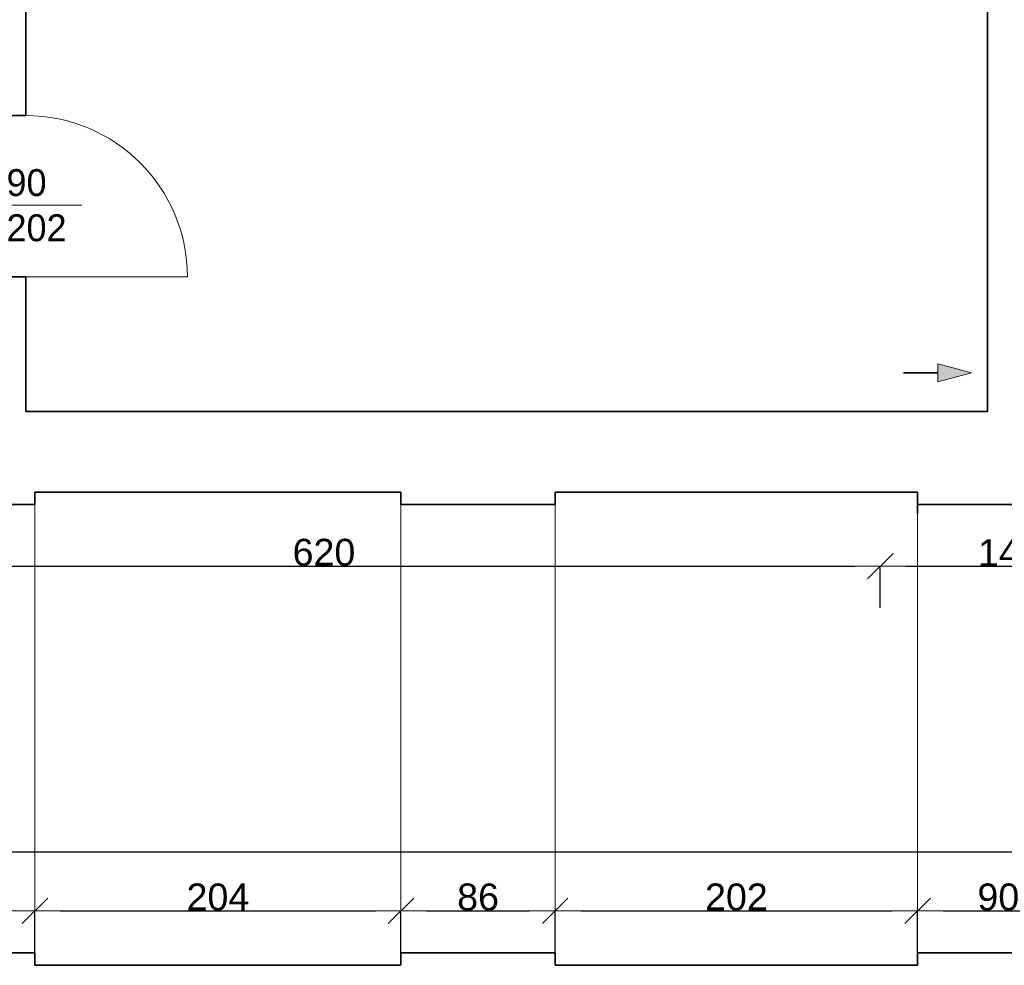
# Model space of a CAD drawing. Header units: metres. Extents: x 7506757 to 756746378, y 5735207 to 582114514.
# Tile 78 of 256: x 7544268 to 7549757, y 5863800 to 5869074. Entities that reach past the tile are written whole.
import ezdxf

# ---------------------------------------------------------------- set-up
doc = ezdxf.new("R2010")
doc.units = ezdxf.units.M
doc.header["$MEASUREMENT"] = 0
doc.header["$PDMODE"] = 2
doc.layers.get('0').update_dxf_attribs({"color": 250, "linetype": 'CONTINUOUS', "lineweight": 100, "plot": 0})
doc.layers.get('Defpoints').update_dxf_attribs({"linetype": 'CONTINUOUS'})
for name, color, linetype, lineweight in [('7 - linia widok1', 7, 'CONTINUOUS', 13), ('M_OCIANA1', 7, 'CONTINUOUS', 13), ('M_OCIANA6', 5, 'CONTINUOUS', 35), ('m_umeblowanie1', 7, 'CONTINUOUS', 13), ('opis1', 7, 'CONTINUOUS', 13)]:
    doc.layers.add(name, color=color, linetype=linetype, lineweight=lineweight)
doc.layers.add('M_OCIANA', color=7, linetype='CONTINUOUS')
doc.layers.add('PWYMIAR', color=7, linetype='CONTINUOUS')
doc.styles.add('GENERATED_STYLE_1', font='arial.ttf')
doc.styles.add('GENERATED_STYLE_2', font='txt')
doc.dimstyles.new('GENERATED_STYLE__2', dxfattribs={"dimtxt": 150, "dimasz": 142.5, "dimexe": 0.18, "dimexo": 0, "dimgap": 0.09, "dimtad": 1, "dimtih": 1, "dimtoh": 1, "dimdec": 0, "dimlfac": 0.1, "dimzin": 0, "dimdsep": 46, "dimtxsty": 'GENERATED_STYLE_1', "dimblk": 'ARROWHEAD_6', "dimblk1": 'ARROWHEAD_6', "dimblk2": 'ARROWHEAD_6', "dimcen": 0.09, "dimclrd": 251, "dimclre": 251, "dimclrt": 7, "dimazin": 0, "dimtfac": 1, "dimtdec": 4, "dimtmove": 0, "dimatfit": 3, "dimfxl": 0, "dimtolj": 1, "dimtzin": 0, "dimarcsym": 0})

# ---------------------------------------------------------------- blocks, each defined once
blk = doc.blocks.new('Linia_81', base_point=(608066.1, 316125.5))
at = {"layer": 'M_OCIANA1', "linetype": 'Continuous'}
blk.add_hatch(color=256, dxfattribs=at).paths.add_polyline_path([(608444.9, 316125.5), (608258.3, 316075.5), (608258.3, 316175.5)], flags=0)
for p, q in [((608444.9, 316125.5), (608258.3, 316175.5)), ((608258.3, 316075.5), (608258.3, 316175.5)), ((608444.9, 316125.5), (608258.3, 316075.5))]:
    blk.add_line(p, q, dxfattribs=at)
at = {"layer": 'M_OCIANA6', "linetype": 'Continuous'}
blk.add_line((608066.1, 316125.5), (608258.3, 316125.5), dxfattribs=at)
blk = doc.blocks.new('ARROWHEAD_6')
at = {"color": 0, "linetype": 'Continuous', "lineweight": 0}
for p, q in [((-0.5, -0.5), (0.5, 0.5)), ((0, 0), (-1, 0))]:
    blk.add_line(p, q, dxfattribs=at)
blk = doc.blocks.new('*D4739')
at = {"layer": 'Defpoints', "color": 0, "linetype": 'Continuous', "transparency": 16777216}
for p in [(7544353.4, 5864103.4), (7543493.4, 5863869.7), (7544353.4, 5863869.7)]:
    blk.add_point(p, dxfattribs=at)
at = {"layer": 'PWYMIAR', "color": 251, "linetype": 'Continuous', "lineweight": -2, "transparency": 16777216}
for p, q in [((7543493.4, 5863869.7), (7543493.4, 5864103.5)), ((7543635.9, 5864103.4), (7544210.9, 5864103.4)), ((7544353.4, 5863869.7), (7544353.4, 5864103.5))]:
    blk.add_line(p, q, dxfattribs=at)
at = {"layer": 'PWYMIAR', "color": 251, "linetype": 'Continuous', "lineweight": -2, "transparency": 16777216, "xscale": 142.5, "yscale": 142.5, "zscale": 142.5, "rotation": 180}
blk.add_blockref('ARROWHEAD_6', (7543493.4, 5864103.4), dxfattribs=at)
at = {"layer": 'PWYMIAR', "color": 251, "linetype": 'Continuous', "lineweight": -2, "transparency": 16777216, "xscale": 142.5, "yscale": 142.5, "zscale": 142.5}
blk.add_blockref('ARROWHEAD_6', (7544353.4, 5864103.4), dxfattribs=at)
at = {"layer": 'PWYMIAR', "color": 7, "linetype": 'Continuous', "lineweight": 13, "transparency": 16777216, "insert": (7543923.4, 5864180), "char_height": 150, "attachment_point": 5, "style": 'GENERATED_STYLE_1'}
blk.add_mtext('\\A1;86', dxfattribs=at)
blk = doc.blocks.new('*D4740')
at = {"layer": 'Defpoints', "color": 0, "linetype": 'Continuous', "transparency": 16777216}
for p in [(7546393.4, 5864103.4), (7544353.4, 5863869.7), (7546393.4, 5863869.7)]:
    blk.add_point(p, dxfattribs=at)
at = {"layer": 'PWYMIAR', "color": 251, "linetype": 'Continuous', "lineweight": -2, "transparency": 16777216}
for p, q in [((7544353.4, 5863869.7), (7544353.4, 5864103.5)), ((7544495.9, 5864103.4), (7546250.9, 5864103.4)), ((7546393.4, 5863869.7), (7546393.4, 5864103.5))]:
    blk.add_line(p, q, dxfattribs=at)
at = {"layer": 'PWYMIAR', "color": 251, "linetype": 'Continuous', "lineweight": -2, "transparency": 16777216, "xscale": 142.5, "yscale": 142.5, "zscale": 142.5, "rotation": 180}
blk.add_blockref('ARROWHEAD_6', (7544353.4, 5864103.4), dxfattribs=at)
at = {"layer": 'PWYMIAR', "color": 251, "linetype": 'Continuous', "lineweight": -2, "transparency": 16777216, "xscale": 142.5, "yscale": 142.5, "zscale": 142.5}
blk.add_blockref('ARROWHEAD_6', (7546393.4, 5864103.4), dxfattribs=at)
at = {"layer": 'PWYMIAR', "color": 7, "linetype": 'Continuous', "lineweight": 13, "transparency": 16777216, "insert": (7545373.4, 5864180), "char_height": 150, "attachment_point": 5, "style": 'GENERATED_STYLE_1'}
blk.add_mtext('\\A1;204', dxfattribs=at)
blk = doc.blocks.new('*D4741')
at = {"layer": 'Defpoints', "color": 0, "linetype": 'Continuous', "transparency": 16777216}
for p in [(7547253.4, 5864103.4), (7546393.4, 5863869.7), (7547253.4, 5863869.7)]:
    blk.add_point(p, dxfattribs=at)
at = {"layer": 'PWYMIAR', "color": 251, "linetype": 'Continuous', "lineweight": -2, "transparency": 16777216}
for p, q in [((7546393.4, 5863869.7), (7546393.4, 5864103.5)), ((7546535.9, 5864103.4), (7547110.9, 5864103.4)), ((7547253.4, 5863869.7), (7547253.4, 5864103.5))]:
    blk.add_line(p, q, dxfattribs=at)
at = {"layer": 'PWYMIAR', "color": 251, "linetype": 'Continuous', "lineweight": -2, "transparency": 16777216, "xscale": 142.5, "yscale": 142.5, "zscale": 142.5, "rotation": 180}
blk.add_blockref('ARROWHEAD_6', (7546393.4, 5864103.4), dxfattribs=at)
at = {"layer": 'PWYMIAR', "color": 251, "linetype": 'Continuous', "lineweight": -2, "transparency": 16777216, "xscale": 142.5, "yscale": 142.5, "zscale": 142.5}
blk.add_blockref('ARROWHEAD_6', (7547253.4, 5864103.4), dxfattribs=at)
at = {"layer": 'PWYMIAR', "color": 7, "linetype": 'Continuous', "lineweight": 13, "transparency": 16777216, "insert": (7546823.4, 5864180), "char_height": 150, "attachment_point": 5, "style": 'GENERATED_STYLE_1'}
blk.add_mtext('\\A1;86', dxfattribs=at)
blk = doc.blocks.new('*D4742')
at = {"layer": 'Defpoints', "color": 0, "linetype": 'Continuous', "transparency": 16777216}
for p in [(7549273.4, 5864103.4), (7547253.4, 5863869.7), (7549273.4, 5863799.7)]:
    blk.add_point(p, dxfattribs=at)
at = {"layer": 'PWYMIAR', "color": 251, "linetype": 'Continuous', "lineweight": -2, "transparency": 16777216}
for p, q in [((7547253.4, 5863869.7), (7547253.4, 5864103.5)), ((7547395.9, 5864103.4), (7549130.9, 5864103.4)), ((7549273.4, 5863799.7), (7549273.4, 5864103.5))]:
    blk.add_line(p, q, dxfattribs=at)
at = {"layer": 'PWYMIAR', "color": 251, "linetype": 'Continuous', "lineweight": -2, "transparency": 16777216, "xscale": 142.5, "yscale": 142.5, "zscale": 142.5, "rotation": 180}
blk.add_blockref('ARROWHEAD_6', (7547253.4, 5864103.4), dxfattribs=at)
at = {"layer": 'PWYMIAR', "color": 251, "linetype": 'Continuous', "lineweight": -2, "transparency": 16777216, "xscale": 142.5, "yscale": 142.5, "zscale": 142.5}
blk.add_blockref('ARROWHEAD_6', (7549273.4, 5864103.4), dxfattribs=at)
at = {"layer": 'PWYMIAR', "color": 7, "linetype": 'Continuous', "lineweight": 13, "transparency": 16777216, "insert": (7548263.4, 5864180), "char_height": 150, "attachment_point": 5, "style": 'GENERATED_STYLE_1'}
blk.add_mtext('\\A1;202', dxfattribs=at)
blk = doc.blocks.new('*D4743')
at = {"layer": 'Defpoints', "color": 0, "linetype": 'Continuous', "transparency": 16777216}
for p in [(7550173.4, 5864103.4), (7550173.4, 5863869.7), (7549273.4, 5863799.7)]:
    blk.add_point(p, dxfattribs=at)
at = {"layer": 'PWYMIAR', "color": 251, "linetype": 'Continuous', "lineweight": -2, "transparency": 16777216}
for p, q in [((7549273.4, 5863799.7), (7549273.4, 5864103.5)), ((7549415.9, 5864103.4), (7550030.9, 5864103.4)), ((7550173.4, 5863869.7), (7550173.4, 5864103.5))]:
    blk.add_line(p, q, dxfattribs=at)
at = {"layer": 'PWYMIAR', "color": 251, "linetype": 'Continuous', "lineweight": -2, "transparency": 16777216, "xscale": 142.5, "yscale": 142.5, "zscale": 142.5, "rotation": 180}
blk.add_blockref('ARROWHEAD_6', (7549273.4, 5864103.4), dxfattribs=at)
at = {"layer": 'PWYMIAR', "color": 251, "linetype": 'Continuous', "lineweight": -2, "transparency": 16777216, "xscale": 142.5, "yscale": 142.5, "zscale": 142.5}
blk.add_blockref('ARROWHEAD_6', (7550173.4, 5864103.4), dxfattribs=at)
at = {"layer": 'PWYMIAR', "color": 7, "linetype": 'Continuous', "lineweight": 13, "transparency": 16777216, "insert": (7549723.4, 5864180), "char_height": 150, "attachment_point": 5, "style": 'GENERATED_STYLE_1'}
blk.add_mtext('\\A1;90', dxfattribs=at)
blk = doc.blocks.new('*D4817')
at = {"layer": 'Defpoints', "color": 0, "linetype": 'Continuous', "transparency": 16777216}
for p in [(7532803.4, 5866369.1), (7552133.4, 5866369.1), (7552133.4, 5864433)]:
    blk.add_point(p, dxfattribs=at)
at = {"layer": 'PWYMIAR', "color": 251, "linetype": 'Continuous', "lineweight": -2, "transparency": 16777216}
for p, q in [((7532803.4, 5866369.1), (7532803.4, 5864432.8)), ((7552133.4, 5866369.1), (7552133.4, 5864432.8)), ((7532945.9, 5864433), (7551990.9, 5864433))]:
    blk.add_line(p, q, dxfattribs=at)
at = {"layer": 'PWYMIAR', "color": 251, "linetype": 'Continuous', "lineweight": -2, "transparency": 16777216, "xscale": 142.5, "yscale": 142.5, "zscale": 142.5, "rotation": 180}
blk.add_blockref('ARROWHEAD_6', (7532803.4, 5864433), dxfattribs=at)
at = {"layer": 'PWYMIAR', "color": 251, "linetype": 'Continuous', "lineweight": -2, "transparency": 16777216, "xscale": 142.5, "yscale": 142.5, "zscale": 142.5}
blk.add_blockref('ARROWHEAD_6', (7552133.4, 5864433), dxfattribs=at)
at = {"layer": 'PWYMIAR', "color": 7, "linetype": 'Continuous', "lineweight": 13, "transparency": 16777216, "insert": (7542468.4, 5864509.8), "char_height": 150, "attachment_point": 5, "style": 'GENERATED_STYLE_1'}
blk.add_mtext('\\A1;1933', dxfattribs=at)
blk = doc.blocks.new('*D4828')
at = {"layer": 'Defpoints', "color": 0, "linetype": 'Continuous', "transparency": 16777216}
for p in [(7542863.4, 5866439.1), (7549065.7, 5866025.7), (7549065.7, 5865793.6)]:
    blk.add_point(p, dxfattribs=at)
at = {"layer": 'PWYMIAR', "color": 251, "linetype": 'Continuous', "lineweight": -2, "transparency": 16777216}
for p, q in [((7542863.4, 5866439.1), (7542863.4, 5866025.6)), ((7543005.9, 5866025.7), (7548923.2, 5866025.7)), ((7549065.7, 5865793.6), (7549065.7, 5866025.9))]:
    blk.add_line(p, q, dxfattribs=at)
at = {"layer": 'PWYMIAR', "color": 251, "linetype": 'Continuous', "lineweight": -2, "transparency": 16777216, "xscale": 142.5, "yscale": 142.5, "zscale": 142.5, "rotation": 180}
blk.add_blockref('ARROWHEAD_6', (7542863.4, 5866025.7), dxfattribs=at)
at = {"layer": 'PWYMIAR', "color": 251, "linetype": 'Continuous', "lineweight": -2, "transparency": 16777216, "xscale": 142.5, "yscale": 142.5, "zscale": 142.5}
blk.add_blockref('ARROWHEAD_6', (7549065.7, 5866025.7), dxfattribs=at)
at = {"layer": 'PWYMIAR', "color": 7, "linetype": 'Continuous', "lineweight": 13, "transparency": 16777216, "insert": (7545964.5, 5866102.4), "char_height": 150, "attachment_point": 5, "style": 'GENERATED_STYLE_1'}
blk.add_mtext('\\A1;620', dxfattribs=at)
blk = doc.blocks.new('*D4829')
at = {"layer": 'Defpoints', "color": 0, "linetype": 'Continuous', "transparency": 16777216}
for p in [(7550503.4, 5866369.1), (7550503.4, 5866025.7), (7549065.7, 5865793.6)]:
    blk.add_point(p, dxfattribs=at)
at = {"layer": 'PWYMIAR', "color": 251, "linetype": 'Continuous', "lineweight": -2, "transparency": 16777216}
for p, q in [((7550503.4, 5866369.1), (7550503.4, 5866025.6)), ((7549065.7, 5865793.6), (7549065.7, 5866025.9)), ((7549208.2, 5866025.7), (7550360.9, 5866025.7))]:
    blk.add_line(p, q, dxfattribs=at)
at = {"layer": 'PWYMIAR', "color": 251, "linetype": 'Continuous', "lineweight": -2, "transparency": 16777216, "xscale": 142.5, "yscale": 142.5, "zscale": 142.5, "rotation": 180}
blk.add_blockref('ARROWHEAD_6', (7549065.7, 5866025.7), dxfattribs=at)
at = {"layer": 'PWYMIAR', "color": 251, "linetype": 'Continuous', "lineweight": -2, "transparency": 16777216, "xscale": 142.5, "yscale": 142.5, "zscale": 142.5}
blk.add_blockref('ARROWHEAD_6', (7550503.4, 5866025.7), dxfattribs=at)
at = {"layer": 'PWYMIAR', "color": 7, "linetype": 'Continuous', "lineweight": 13, "transparency": 16777216, "insert": (7549784.5, 5866101.1), "char_height": 150, "attachment_point": 5, "style": 'GENERATED_STYLE_1'}
blk.add_mtext('\\A1;144', dxfattribs=at)

msp = doc.modelspace()

# ---------------------------------------------------------------- linework, layer by layer
at = {"layer": '7 - linia widok1', "linetype": 'Continuous'}
msp.add_line((7544615, 5868039.5), (7544090.5, 5868039.5), dxfattribs=at)
at = {"layer": 'M_OCIANA6', "linetype": 'Continuous'}
for p, q in [((7544303.4, 5868539.1), (7544303.4, 5871199.1)), ((7549663.4, 5871199.1), (7549663.4, 5866889.1)), ((7544303.4, 5868539.1), (7544183.4, 5868539.1)), ((7544303.4, 5867639.1), (7544183.4, 5867639.1)), ((7544303.4, 5866889.1), (7544303.4, 5867639.1)), ((7544303.4, 5866889.1), (7549663.4, 5866889.1)), ((7544353.4, 5866439.1), (7544353.4, 5866369.1)), ((7546393.4, 5866439.1), (7544353.4, 5866439.1)), ((7546393.4, 5866439.1), (7546393.4, 5866369.1)), ((7547253.4, 5866439.1), (7547253.4, 5866369.1)), ((7549273.4, 5866439.1), (7547253.4, 5866439.1)), ((7549273.4, 5866439.1), (7549273.4, 5866319.1)), ((7544353.4, 5866369.1), (7543493.4, 5866369.1)), ((7547253.4, 5866369.1), (7546393.4, 5866369.1)), ((7549273.4, 5866369.1), (7550503.4, 5866369.1)), ((7543493.4, 5863869.7), (7544353.4, 5863869.7)), ((7544353.4, 5863869.7), (7544353.4, 5863799.7)), ((7546393.4, 5863869.7), (7546393.4, 5863799.7)), ((7546393.4, 5863869.7), (7547253.4, 5863869.7)), ((7547253.4, 5863869.7), (7547253.4, 5863799.7)), ((7549273.4, 5863869.7), (7549273.4, 5863799.7)), ((7549273.4, 5863869.7), (7550173.4, 5863869.7)), ((7544353.4, 5863799.7), (7546393.4, 5863799.7)), ((7547253.4, 5863799.7), (7549273.4, 5863799.7))]:
    msp.add_line(p, q, dxfattribs=at)
at = {"layer": 'm_umeblowanie1', "linetype": 'Continuous'}
msp.add_line((7544303.4, 5867639.1), (7545203.4, 5867639.1), dxfattribs=at)
at = {"layer": 'm_umeblowanie1'}
for p, q in [((7544353.4, 5866369.1), (7544353.4, 5863869.7)), ((7546393.4, 5866369.1), (7546393.4, 5863869.7)), ((7547253.4, 5866369.1), (7547253.4, 5863869.7)), ((7549273.4, 5866319.1), (7549273.4, 5863869.7))]:
    msp.add_line(p, q, dxfattribs=at)
at = {"layer": 'm_umeblowanie1', "linetype": 'Continuous'}
msp.add_arc((7544303.4, 5867639.1), 900, 0, 90, dxfattribs=at)

# ---------------------------------------------------------------- block references
at = {"layer": 'M_OCIANA', "color": 5, "linetype": 'Continuous', "lineweight": 35}
msp.add_blockref('Linia_81', (7549194.8, 5867104.7), dxfattribs=at)

# ---------------------------------------------------------------- texts
at = {"layer": 'opis1', "linetype": 'Continuous', "insert": (7544195, 5868240.3), "char_height": 150, "width": 563.056, "attachment_point": 1, "line_spacing_factor": 1.007581, "style": 'GENERATED_STYLE_2'}
msp.add_mtext('{90\\P202}', dxfattribs=at)

# ---------------------------------------------------------------- dimensions: what is measured, and where the dimension line sits
at = {"layer": 'PWYMIAR', "color": 251, "linetype": 'Continuous', "lineweight": 13}
for base, p1, p2, picture, middle in [((7549065.7, 5866025.7), (7542863.4, 5866439.1), (7549065.7, 5865793.6), '*D4828', (7545964.5, 5866102.4)), ((7552133.4, 5864433), (7532803.4, 5866369.1), (7552133.4, 5866369.1), '*D4817', (7542468.4, 5864509.8)), ((7550503.4, 5866025.7), (7549065.7, 5865793.6), (7550503.4, 5866369.1), '*D4829', (7549784.5, 5866101.1)), ((7544353.4, 5864103.4), (7543493.4, 5863869.7), (7544353.4, 5863869.7), '*D4739', (7543923.4, 5864180)), ((7546393.4, 5864103.4), (7544353.4, 5863869.7), (7546393.4, 5863869.7), '*D4740', (7545373.4, 5864180)), ((7547253.4, 5864103.4), (7546393.4, 5863869.7), (7547253.4, 5863869.7), '*D4741', (7546823.4, 5864180)), ((7549273.4, 5864103.4), (7547253.4, 5863869.7), (7549273.4, 5863799.7), '*D4742', (7548263.4, 5864180)), ((7550173.4, 5864103.4), (7549273.4, 5863799.7), (7550173.4, 5863869.7), '*D4743', (7549723.4, 5864180))]:
    dim = msp.add_linear_dim(base=base, p1=p1, p2=p2, dimstyle='GENERATED_STYLE__2', dxfattribs=at)
    dim.commit()
    dim.dimension.update_dxf_attribs({"geometry": picture, "text_midpoint": middle})

doc.saveas('drawing.dxf')
